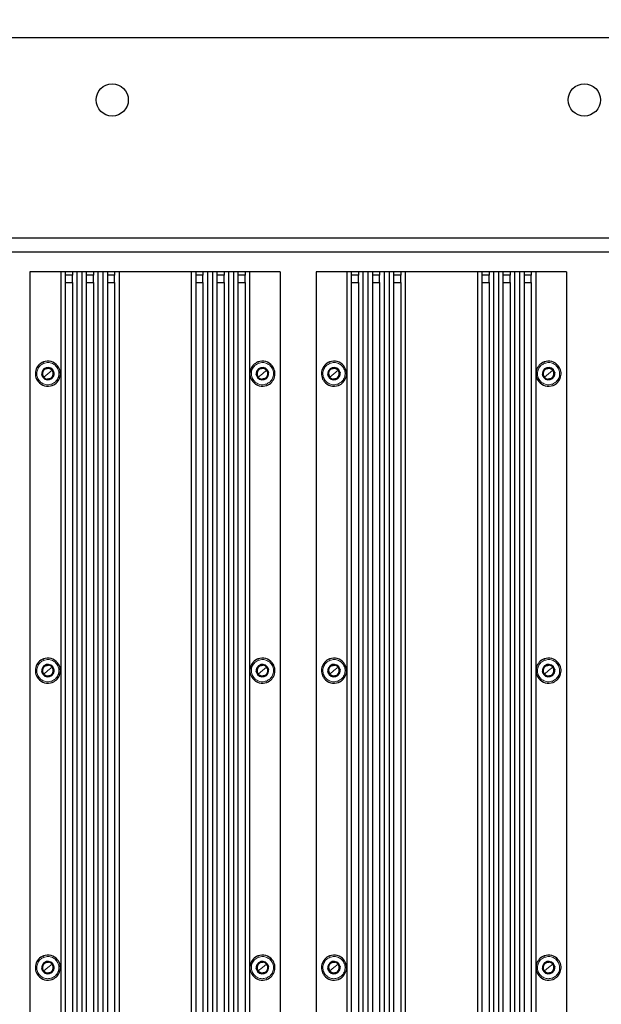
# Paper-space layout 'Blatt3' of a CAD drawing. Header units: millimetres. Extents: x 5 to 418, y 2 to 292.
# Tile 95 of 100: x 318 to 345, y 206 to 252. Entities that reach past the tile are written whole.
import ezdxf

# ---------------------------------------------------------------- set-up
doc = ezdxf.new("R2010")
doc.units = ezdxf.units.MM
doc.layers.add('SLD-0', color=7, linetype='Continuous')
doc.styles.add('SLDTEXTSTYLE0', font='TXT', dxfattribs={"width": 0.605})
doc.dimstyles.new('SLDDIMSTYLE0', dxfattribs={"dimtxt": 3.5, "dimasz": 3.302, "dimexe": 0, "dimexo": 0.0625, "dimgap": 0.875, "dimtad": 1, "dimdec": 0, "dimlfac": 6, "dimrnd": 1e-09, "dimzin": 12, "dimdsep": 46, "dimtxsty": 'SLDTEXTSTYLE0', "dimsah": 1, "dimcen": 0.09, "dimadec": 0, "dimazin": 3, "dimtfac": 1, "dimtofl": 0, "dimtmove": 0, "dimatfit": 3, "dimfxl": 1, "dimfrac": 2, "dimtolj": 1, "dimtzin": 12, "dimarcsym": 0})

# ---------------------------------------------------------------- blocks, each defined once
blk = doc.blocks.new('_D_23')
at = {"layer": 'SLD-0', "color": 7}
for p, q in [((303.059, 221.188), (303.059, 262.341)), ((384.826, 221.188), (384.826, 262.341)), ((384.826, 261.341), (303.059, 261.341))]:
    blk.add_line(p, q, dxfattribs=at)
for points in [[(303.059, 261.341), (306.361, 260.833), (306.361, 261.849)], [(384.826, 261.341), (381.524, 261.849), (381.524, 260.833)]]:
    blk.add_solid(points, dxfattribs=at)
at = {"layer": 'SLD-0', "color": 7, "insert": (339.932, 265.853), "char_height": 3.5, "attachment_point": 1, "style": 'SLDTEXTSTYLE0'}
blk.add_mtext('491', dxfattribs=at)

psp = doc.layouts.new('Blatt3')

# ---------------------------------------------------------------- linework, layer by layer
at = {"color": 7, "linetype": 'Continuous', "lineweight": 25}
for p, q in [((297.4423, 251.3413), (390.4423, 251.3413)), ((306.0256, 242.0079), (381.859, 242.0079)), ((383.7756, 241.3413), (304.109, 241.3413)), ((318.109, 240.4246), (318.109, 153.6746)), ((319.5416, 240.4246), (318.109, 240.4246)), ((319.5416, 240.4246), (319.5416, 153.6465)), ((319.7503, 240.4246), (319.5416, 240.4246)), ((319.7503, 240.4246), (319.7503, 240.2579)), ((320.0836, 240.4246), (319.7503, 240.4246)), ((320.0836, 240.4246), (320.0836, 240.2579)), ((320.2923, 240.4246), (320.0836, 240.4246)), ((320.2923, 240.4246), (320.2923, 153.6746)), ((320.5249, 240.4246), (320.2923, 240.4246)), ((320.5249, 240.4246), (320.5249, 153.6746)), ((320.7336, 240.4246), (320.5249, 240.4246)), ((320.7336, 240.4246), (320.7336, 240.2579)), ((321.0669, 240.4246), (320.7336, 240.4246)), ((321.0669, 240.4246), (321.0669, 240.2579)), ((321.2756, 240.4246), (321.0669, 240.4246)), ((321.2756, 240.4246), (321.2756, 153.6746)), ((321.5082, 240.4246), (321.2756, 240.4246)), ((321.5082, 240.4246), (321.5082, 153.6746)), ((321.7169, 240.4246), (321.5082, 240.4246)), ((321.7169, 240.4246), (321.7169, 240.2579)), ((322.0503, 240.4246), (321.7169, 240.4246)), ((322.0503, 240.4246), (322.0503, 240.2579)), ((322.259, 240.4246), (322.0503, 240.4246)), ((322.259, 240.4246), (322.259, 153.6746)), ((325.6256, 240.4246), (322.259, 240.4246)), ((325.6256, 240.4246), (325.6256, 153.6746)), ((325.8343, 240.4246), (325.6256, 240.4246)), ((325.8343, 240.4246), (325.8343, 240.2579)), ((326.1676, 240.4246), (325.8343, 240.4246)), ((326.1676, 240.4246), (326.1676, 240.2579)), ((326.3763, 240.4246), (326.1676, 240.4246)), ((326.3763, 240.4246), (326.3763, 153.6746)), ((326.609, 240.4246), (326.3763, 240.4246)), ((326.609, 240.4246), (326.609, 153.6746)), ((326.8176, 240.4246), (326.609, 240.4246)), ((326.8176, 240.4246), (326.8176, 240.2579)), ((327.151, 240.4246), (326.8176, 240.4246)), ((327.151, 240.4246), (327.151, 240.2579)), ((327.3597, 240.4246), (327.151, 240.4246)), ((327.3597, 240.4246), (327.3597, 153.6746)), ((327.5923, 240.4246), (327.3597, 240.4246)), ((327.5923, 240.4246), (327.5923, 153.6746)), ((327.801, 240.4246), (327.5923, 240.4246)), ((327.801, 240.4246), (327.801, 240.2579)), ((328.1343, 240.4246), (327.801, 240.4246)), ((328.1343, 240.4246), (328.1343, 240.2579)), ((328.343, 240.4246), (328.1343, 240.4246)), ((328.343, 240.4246), (328.343, 153.6465)), ((329.7756, 240.4246), (328.343, 240.4246)), ((329.7756, 240.4246), (329.7756, 153.6746)), ((331.4423, 240.4246), (331.4423, 153.6746)), ((332.8749, 240.4246), (331.4423, 240.4246)), ((332.8749, 240.4246), (332.8749, 153.6465)), ((333.0836, 240.4246), (332.8749, 240.4246)), ((333.0836, 240.4246), (333.0836, 240.2579)), ((333.4169, 240.4246), (333.0836, 240.4246)), ((333.4169, 240.4246), (333.4169, 240.2579)), ((333.6256, 240.4246), (333.4169, 240.4246)), ((333.6256, 240.4246), (333.6256, 153.6746)), ((333.8582, 240.4246), (333.6256, 240.4246)), ((333.8582, 240.4246), (333.8582, 153.6746)), ((334.0669, 240.4246), (333.8582, 240.4246)), ((334.0669, 240.4246), (334.0669, 240.2579)), ((334.4003, 240.4246), (334.0669, 240.4246)), ((334.4003, 240.4246), (334.4003, 240.2579)), ((334.609, 240.4246), (334.4003, 240.4246)), ((334.609, 240.4246), (334.609, 153.6746)), ((334.8416, 240.4246), (334.609, 240.4246)), ((334.8416, 240.4246), (334.8416, 153.6746)), ((335.0503, 240.4246), (334.8416, 240.4246)), ((335.0503, 240.4246), (335.0503, 240.2579)), ((335.3836, 240.4246), (335.0503, 240.4246)), ((335.3836, 240.4246), (335.3836, 240.2579)), ((335.5923, 240.4246), (335.3836, 240.4246)), ((335.5923, 240.4246), (335.5923, 153.6746)), ((338.959, 240.4246), (335.5923, 240.4246)), ((338.959, 240.4246), (338.959, 153.6746)), ((339.1676, 240.4246), (338.959, 240.4246)), ((339.1676, 240.4246), (339.1676, 240.2579)), ((339.501, 240.4246), (339.1676, 240.4246)), ((339.501, 240.4246), (339.501, 240.2579)), ((339.7097, 240.4246), (339.501, 240.4246)), ((339.7097, 240.4246), (339.7097, 153.6746)), ((339.9423, 240.4246), (339.7097, 240.4246)), ((339.9423, 240.4246), (339.9423, 153.6746)), ((340.151, 240.4246), (339.9423, 240.4246)), ((340.151, 240.4246), (340.151, 240.2579)), ((340.4843, 240.4246), (340.151, 240.4246)), ((340.4843, 240.4246), (340.4843, 240.2579)), ((340.693, 240.4246), (340.4843, 240.4246)), ((340.693, 240.4246), (340.693, 153.6746)), ((340.9256, 240.4246), (340.693, 240.4246)), ((340.9256, 240.4246), (340.9256, 153.6746)), ((341.1343, 240.4246), (340.9256, 240.4246)), ((341.1343, 240.4246), (341.1343, 240.2579)), ((341.4676, 240.4246), (341.1343, 240.4246)), ((341.4676, 240.4246), (341.4676, 240.2579)), ((341.6763, 240.4246), (341.4676, 240.4246)), ((341.6763, 240.4246), (341.6763, 153.6465)), ((343.109, 240.4246), (341.6763, 240.4246)), ((343.109, 240.4246), (343.109, 153.6746)), ((319.7503, 240.2579), (319.7503, 239.9246)), ((320.0836, 240.2579), (319.7503, 240.2579)), ((319.7503, 239.9246), (319.7503, 153.6746)), ((319.7503, 239.9246), (320.0836, 239.9246)), ((320.0836, 239.9246), (320.0836, 240.2579)), ((320.0836, 239.9246), (320.0836, 153.6746)), ((320.7336, 240.2579), (320.7336, 239.9246)), ((321.0669, 240.2579), (320.7336, 240.2579)), ((320.7336, 239.9246), (320.7336, 153.6746)), ((320.7336, 239.9246), (321.0669, 239.9246)), ((321.0669, 239.9246), (321.0669, 240.2579)), ((321.0669, 239.9246), (321.0669, 153.6746)), ((321.7169, 240.2579), (321.7169, 239.9246)), ((322.0503, 240.2579), (321.7169, 240.2579)), ((321.7169, 239.9246), (321.7169, 153.6746)), ((321.7169, 239.9246), (322.0503, 239.9246)), ((322.0503, 239.9246), (322.0503, 240.2579)), ((322.0503, 239.9246), (322.0503, 153.6746)), ((325.8343, 240.2579), (325.8343, 239.9246)), ((326.1676, 240.2579), (325.8343, 240.2579)), ((325.8343, 239.9246), (325.8343, 153.6746)), ((325.8343, 239.9246), (326.1676, 239.9246)), ((326.1676, 239.9246), (326.1676, 240.2579)), ((326.1676, 239.9246), (326.1676, 153.6746)), ((326.8176, 240.2579), (326.8176, 239.9246)), ((327.151, 240.2579), (326.8176, 240.2579)), ((326.8176, 239.9246), (326.8176, 153.6746)), ((326.8176, 239.9246), (327.151, 239.9246)), ((327.151, 239.9246), (327.151, 240.2579)), ((327.151, 239.9246), (327.151, 153.6746)), ((327.801, 240.2579), (327.801, 239.9246)), ((328.1343, 240.2579), (327.801, 240.2579)), ((327.801, 239.9246), (327.801, 153.6746)), ((327.801, 239.9246), (328.1343, 239.9246)), ((328.1343, 239.9246), (328.1343, 240.2579)), ((328.1343, 239.9246), (328.1343, 153.6746)), ((333.0836, 240.2579), (333.0836, 239.9246)), ((333.4169, 240.2579), (333.0836, 240.2579)), ((333.0836, 239.9246), (333.0836, 153.6746)), ((333.0836, 239.9246), (333.4169, 239.9246)), ((333.4169, 239.9246), (333.4169, 240.2579)), ((333.4169, 239.9246), (333.4169, 153.6746)), ((334.0669, 240.2579), (334.0669, 239.9246)), ((334.4003, 240.2579), (334.0669, 240.2579)), ((334.0669, 239.9246), (334.0669, 153.6746)), ((334.0669, 239.9246), (334.4003, 239.9246)), ((334.4003, 239.9246), (334.4003, 240.2579)), ((334.4003, 239.9246), (334.4003, 153.6746)), ((335.0503, 240.2579), (335.0503, 239.9246)), ((335.3836, 240.2579), (335.0503, 240.2579)), ((335.0503, 239.9246), (335.0503, 153.6746)), ((335.0503, 239.9246), (335.3836, 239.9246)), ((335.3836, 239.9246), (335.3836, 240.2579)), ((335.3836, 239.9246), (335.3836, 153.6746)), ((339.1676, 240.2579), (339.1676, 239.9246)), ((339.501, 240.2579), (339.1676, 240.2579)), ((339.1676, 239.9246), (339.1676, 153.6746)), ((339.1676, 239.9246), (339.501, 239.9246)), ((339.501, 239.9246), (339.501, 240.2579)), ((339.501, 239.9246), (339.501, 153.6746)), ((340.151, 240.2579), (340.151, 239.9246)), ((340.4843, 240.2579), (340.151, 240.2579)), ((340.151, 239.9246), (340.151, 153.6746)), ((340.151, 239.9246), (340.4843, 239.9246)), ((340.4843, 239.9246), (340.4843, 240.2579)), ((340.4843, 239.9246), (340.4843, 153.6746)), ((341.1343, 240.2579), (341.1343, 239.9246)), ((341.4676, 240.2579), (341.1343, 240.2579)), ((341.1343, 239.9246), (341.1343, 153.6746)), ((341.1343, 239.9246), (341.4676, 239.9246)), ((341.4676, 239.9246), (341.4676, 240.2579)), ((341.4676, 239.9246), (341.4676, 153.6746)), ((319.0465, 235.9438), (319.137, 235.8314)), ((319.137, 235.8314), (319.2275, 235.719)), ((329.0465, 235.9438), (329.137, 235.8314)), ((329.137, 235.8314), (329.2275, 235.719)), ((332.3798, 235.9438), (332.4703, 235.8314)), ((332.4703, 235.8314), (332.5609, 235.719)), ((342.3798, 235.9438), (342.4703, 235.8314)), ((342.4703, 235.8314), (342.5609, 235.719)), ((318.7476, 235.5178), (318.657, 235.6302)), ((318.8381, 235.4054), (318.7476, 235.5178)), ((328.7476, 235.5178), (328.657, 235.6302)), ((328.8381, 235.4054), (328.7476, 235.5178)), ((332.0809, 235.5178), (331.9904, 235.6302)), ((332.1714, 235.4054), (332.0809, 235.5178)), ((342.0809, 235.5178), (341.9904, 235.6302)), ((342.1714, 235.4054), (342.0809, 235.5178)), ((319.0465, 222.1105), (319.137, 221.9981)), ((319.137, 221.9981), (319.2275, 221.8857)), ((329.0465, 222.1105), (329.137, 221.9981)), ((329.137, 221.9981), (329.2275, 221.8857)), ((332.3798, 222.1105), (332.4703, 221.9981)), ((332.4703, 221.9981), (332.5609, 221.8857)), ((342.3798, 222.1105), (342.4703, 221.9981)), ((342.4703, 221.9981), (342.5609, 221.8857)), ((318.7476, 221.6845), (318.657, 221.7969)), ((318.8381, 221.5721), (318.7476, 221.6845)), ((328.7476, 221.6845), (328.657, 221.7969)), ((328.8381, 221.5721), (328.7476, 221.6845)), ((332.0809, 221.6845), (331.9904, 221.7969)), ((332.1714, 221.5721), (332.0809, 221.6845)), ((342.0809, 221.6845), (341.9904, 221.7969)), ((342.1714, 221.5721), (342.0809, 221.6845)), ((319.0465, 208.2772), (319.137, 208.1647)), ((329.0465, 208.2772), (329.137, 208.1647)), ((332.3798, 208.2772), (332.4703, 208.1647)), ((342.3798, 208.2772), (342.4703, 208.1647)), ((318.7476, 207.8511), (318.657, 207.9635)), ((318.8381, 207.7387), (318.7476, 207.8511)), ((319.137, 208.1647), (319.2275, 208.0523)), ((328.7476, 207.8511), (328.657, 207.9635)), ((328.8381, 207.7387), (328.7476, 207.8511)), ((329.137, 208.1647), (329.2275, 208.0523)), ((332.0809, 207.8511), (331.9904, 207.9635)), ((332.1714, 207.7387), (332.0809, 207.8511)), ((332.4703, 208.1647), (332.5609, 208.0523)), ((342.0809, 207.8511), (341.9904, 207.9635)), ((342.1714, 207.7387), (342.0809, 207.8511)), ((342.4703, 208.1647), (342.5609, 208.0523))]:
    psp.add_line(p, q, dxfattribs=at)
at = {"color": 7, "linetype": 'Continuous', "lineweight": 18}
for p, q in [((318.7347, 236.2198), (318.7584, 236.1575)), ((328.7347, 236.2198), (328.7584, 236.1575)), ((332.068, 236.2198), (332.0918, 236.1575)), ((342.068, 236.2198), (342.0918, 236.1575)), ((318.9423, 235.6746), (319.137, 235.8314)), ((319.137, 235.8314), (319.1681, 235.8565)), ((328.9423, 235.6746), (329.137, 235.8314)), ((329.137, 235.8314), (329.1681, 235.8565)), ((332.2756, 235.6746), (332.4703, 235.8314)), ((332.4703, 235.8314), (332.5015, 235.8565)), ((342.2756, 235.6746), (342.4703, 235.8314)), ((342.4703, 235.8314), (342.5015, 235.8565)), ((318.7476, 235.5178), (318.7164, 235.4927)), ((318.9423, 235.6746), (318.7476, 235.5178)), ((328.7476, 235.5178), (328.7164, 235.4927)), ((328.9423, 235.6746), (328.7476, 235.5178)), ((332.0809, 235.5178), (332.0498, 235.4927)), ((332.2756, 235.6746), (332.0809, 235.5178)), ((342.0809, 235.5178), (342.0498, 235.4927)), ((342.2756, 235.6746), (342.0809, 235.5178)), ((319.1499, 235.1295), (319.1261, 235.1918)), ((329.1499, 235.1295), (329.1261, 235.1918)), ((332.4832, 235.1295), (332.4595, 235.1918)), ((342.4832, 235.1295), (342.4595, 235.1918)), ((318.7347, 222.3864), (318.7584, 222.3241)), ((318.9423, 221.8413), (319.137, 221.9981)), ((319.137, 221.9981), (319.1681, 222.0232)), ((328.7347, 222.3864), (328.7584, 222.3241)), ((328.9423, 221.8413), (329.137, 221.9981)), ((329.137, 221.9981), (329.1681, 222.0232)), ((332.068, 222.3864), (332.0918, 222.3241)), ((332.2756, 221.8413), (332.4703, 221.9981)), ((332.4703, 221.9981), (332.5015, 222.0232)), ((342.068, 222.3864), (342.0918, 222.3241)), ((342.2756, 221.8413), (342.4703, 221.9981)), ((342.4703, 221.9981), (342.5015, 222.0232)), ((318.7476, 221.6845), (318.7164, 221.6594)), ((318.9423, 221.8413), (318.7476, 221.6845)), ((328.7476, 221.6845), (328.7164, 221.6594)), ((328.9423, 221.8413), (328.7476, 221.6845)), ((332.0809, 221.6845), (332.0498, 221.6594)), ((332.2756, 221.8413), (332.0809, 221.6845)), ((342.0809, 221.6845), (342.0498, 221.6594)), ((342.2756, 221.8413), (342.0809, 221.6845)), ((319.1499, 221.2961), (319.1261, 221.3584)), ((329.1499, 221.2961), (329.1261, 221.3584)), ((332.4832, 221.2961), (332.4595, 221.3584)), ((342.4832, 221.2961), (342.4595, 221.3584)), ((318.7347, 208.5531), (318.7584, 208.4908)), ((328.7347, 208.5531), (328.7584, 208.4908)), ((332.068, 208.5531), (332.0918, 208.4908)), ((342.068, 208.5531), (342.0918, 208.4908)), ((318.7476, 207.8511), (318.7164, 207.826)), ((318.9423, 208.0079), (318.7476, 207.8511)), ((318.9423, 208.0079), (319.137, 208.1647)), ((319.137, 208.1647), (319.1681, 208.1898)), ((328.7476, 207.8511), (328.7164, 207.826)), ((328.9423, 208.0079), (328.7476, 207.8511)), ((328.9423, 208.0079), (329.137, 208.1647)), ((329.137, 208.1647), (329.1681, 208.1898)), ((332.0809, 207.8511), (332.0498, 207.826)), ((332.2756, 208.0079), (332.0809, 207.8511)), ((332.2756, 208.0079), (332.4703, 208.1647)), ((332.4703, 208.1647), (332.5015, 208.1898)), ((342.0809, 207.8511), (342.0498, 207.826)), ((342.2756, 208.0079), (342.0809, 207.8511)), ((342.2756, 208.0079), (342.4703, 208.1647)), ((342.4703, 208.1647), (342.5015, 208.1898)), ((319.1499, 207.4628), (319.1261, 207.5251)), ((329.1499, 207.4628), (329.1261, 207.5251)), ((332.4832, 207.4628), (332.4595, 207.5251)), ((342.4832, 207.4628), (342.4595, 207.5251))]:
    psp.add_line(p, q, dxfattribs=at)
at = {"color": 7, "linetype": 'Continuous', "lineweight": 25}
for centre in [(321.9423, 248.4246), (343.9423, 248.4246)]:
    psp.add_circle(centre, 0.75, dxfattribs=at)
for centre, radius, start, end in [((318.9423, 235.6746), 0.5833, 110.84512, 218.84512), ((318.9423, 235.6746), 0.5833, 38.84512, 110.84512), ((328.9423, 235.6746), 0.5833, 110.84512, 218.84512), ((328.9423, 235.6746), 0.5833, 38.84512, 110.84512), ((332.2756, 235.6746), 0.5833, 110.84512, 218.84512), ((332.2756, 235.6746), 0.5833, 38.84512, 110.84512), ((342.2756, 235.6746), 0.5833, 110.84512, 218.84512), ((342.2756, 235.6746), 0.5833, 38.84512, 110.84512), ((318.9423, 235.6746), 0.29, 38.84512, 218.84512), ((318.9423, 235.6746), 0.25, 158.84512, 218.84512), ((318.9423, 235.6746), 0.25, 98.84512, 158.84512), ((318.9423, 235.6746), 0.29, 218.84512, 38.84512), ((318.9423, 235.6746), 0.25, 38.84512, 98.84512), ((318.9423, 235.6746), 0.25, 338.84512, 38.84512), ((318.9423, 235.6746), 0.5833, 290.84512, 38.84512), ((328.9423, 235.6746), 0.29, 38.84512, 218.84512), ((328.9423, 235.6746), 0.25, 158.84512, 218.84512), ((328.9423, 235.6746), 0.25, 98.84512, 158.84512), ((328.9423, 235.6746), 0.29, 218.84512, 38.84512), ((328.9423, 235.6746), 0.25, 38.84512, 98.84512), ((328.9423, 235.6746), 0.25, 338.84512, 38.84512), ((328.9423, 235.6746), 0.5833, 290.84512, 38.84512), ((332.2756, 235.6746), 0.29, 38.84512, 218.84512), ((332.2756, 235.6746), 0.25, 158.84512, 218.84512), ((332.2756, 235.6746), 0.25, 98.84512, 158.84512), ((332.2756, 235.6746), 0.29, 218.84512, 38.84512), ((332.2756, 235.6746), 0.25, 38.84512, 98.84512), ((332.2756, 235.6746), 0.25, 338.84512, 38.84512), ((332.2756, 235.6746), 0.5833, 290.84512, 38.84512), ((342.2756, 235.6746), 0.29, 38.84512, 218.84512), ((342.2756, 235.6746), 0.25, 158.84512, 218.84512), ((342.2756, 235.6746), 0.25, 98.84512, 158.84512), ((342.2756, 235.6746), 0.29, 218.84512, 38.84512), ((342.2756, 235.6746), 0.25, 38.84512, 98.84512), ((342.2756, 235.6746), 0.25, 338.84512, 38.84512), ((342.2756, 235.6746), 0.5833, 290.84512, 38.84512), ((318.9423, 235.6746), 0.5833, 218.84512, 290.84512), ((318.9423, 235.6746), 0.25, 218.84512, 278.84512), ((318.9423, 235.6746), 0.25, 278.84512, 338.84512), ((328.9423, 235.6746), 0.5833, 218.84512, 290.84512), ((328.9423, 235.6746), 0.25, 218.84512, 278.84512), ((328.9423, 235.6746), 0.25, 278.84512, 338.84512), ((332.2756, 235.6746), 0.5833, 218.84512, 290.84512), ((332.2756, 235.6746), 0.25, 218.84512, 278.84512), ((332.2756, 235.6746), 0.25, 278.84512, 338.84512), ((342.2756, 235.6746), 0.5833, 218.84512, 290.84512), ((342.2756, 235.6746), 0.25, 218.84512, 278.84512), ((342.2756, 235.6746), 0.25, 278.84512, 338.84512), ((318.9423, 221.8413), 0.5833, 110.84512, 218.84512), ((318.9423, 221.8413), 0.29, 38.84512, 218.84512), ((318.9423, 221.8413), 0.25, 98.84512, 158.84512), ((318.9423, 221.8413), 0.29, 218.84512, 38.84512), ((318.9423, 221.8413), 0.5833, 38.84512, 110.84512), ((318.9423, 221.8413), 0.25, 38.84512, 98.84512), ((318.9423, 221.8413), 0.25, 338.84512, 38.84512), ((318.9423, 221.8413), 0.5833, 290.84512, 38.84512), ((328.9423, 221.8413), 0.5833, 110.84512, 218.84512), ((328.9423, 221.8413), 0.29, 38.84512, 218.84512), ((328.9423, 221.8413), 0.25, 98.84512, 158.84512), ((328.9423, 221.8413), 0.29, 218.84512, 38.84512), ((328.9423, 221.8413), 0.5833, 38.84512, 110.84512), ((328.9423, 221.8413), 0.25, 38.84512, 98.84512), ((328.9423, 221.8413), 0.25, 338.84512, 38.84512), ((328.9423, 221.8413), 0.5833, 290.84512, 38.84512), ((332.2756, 221.8413), 0.5833, 110.84512, 218.84512), ((332.2756, 221.8413), 0.29, 38.84512, 218.84512), ((332.2756, 221.8413), 0.25, 98.84512, 158.84512), ((332.2756, 221.8413), 0.29, 218.84512, 38.84512), ((332.2756, 221.8413), 0.5833, 38.84512, 110.84512), ((332.2756, 221.8413), 0.25, 38.84512, 98.84512), ((332.2756, 221.8413), 0.25, 338.84512, 38.84512), ((332.2756, 221.8413), 0.5833, 290.84512, 38.84512), ((342.2756, 221.8413), 0.5833, 110.84512, 218.84512), ((342.2756, 221.8413), 0.29, 38.84512, 218.84512), ((342.2756, 221.8413), 0.25, 98.84512, 158.84512), ((342.2756, 221.8413), 0.29, 218.84512, 38.84512), ((342.2756, 221.8413), 0.5833, 38.84512, 110.84512), ((342.2756, 221.8413), 0.25, 38.84512, 98.84512), ((342.2756, 221.8413), 0.25, 338.84512, 38.84512), ((342.2756, 221.8413), 0.5833, 290.84512, 38.84512), ((318.9423, 221.8413), 0.25, 158.84512, 218.84512), ((318.9423, 221.8413), 0.25, 218.84512, 278.84512), ((318.9423, 221.8413), 0.25, 278.84512, 338.84512), ((328.9423, 221.8413), 0.25, 158.84512, 218.84512), ((328.9423, 221.8413), 0.25, 218.84512, 278.84512), ((328.9423, 221.8413), 0.25, 278.84512, 338.84512), ((332.2756, 221.8413), 0.25, 158.84512, 218.84512), ((332.2756, 221.8413), 0.25, 218.84512, 278.84512), ((332.2756, 221.8413), 0.25, 278.84512, 338.84512), ((342.2756, 221.8413), 0.25, 158.84512, 218.84512), ((342.2756, 221.8413), 0.25, 218.84512, 278.84512), ((342.2756, 221.8413), 0.25, 278.84512, 338.84512), ((318.9423, 221.8413), 0.5833, 218.84512, 290.84512), ((328.9423, 221.8413), 0.5833, 218.84512, 290.84512), ((332.2756, 221.8413), 0.5833, 218.84512, 290.84512), ((342.2756, 221.8413), 0.5833, 218.84512, 290.84512), ((318.9423, 208.0079), 0.5833, 110.84512, 218.84512), ((318.9423, 208.0079), 0.29, 38.84512, 218.84512), ((318.9423, 208.0079), 0.25, 98.84512, 158.84512), ((318.9423, 208.0079), 0.5833, 38.84512, 110.84512), ((318.9423, 208.0079), 0.25, 38.84512, 98.84512), ((318.9423, 208.0079), 0.5833, 290.84512, 38.84512), ((328.9423, 208.0079), 0.5833, 110.84512, 218.84512), ((328.9423, 208.0079), 0.29, 38.84512, 218.84512), ((328.9423, 208.0079), 0.25, 98.84512, 158.84512), ((328.9423, 208.0079), 0.5833, 38.84512, 110.84512), ((328.9423, 208.0079), 0.25, 38.84512, 98.84512), ((328.9423, 208.0079), 0.5833, 290.84512, 38.84512), ((332.2756, 208.0079), 0.5833, 110.84512, 218.84512), ((332.2756, 208.0079), 0.29, 38.84512, 218.84512), ((332.2756, 208.0079), 0.25, 98.84512, 158.84512), ((332.2756, 208.0079), 0.5833, 38.84512, 110.84512), ((332.2756, 208.0079), 0.25, 38.84512, 98.84512), ((332.2756, 208.0079), 0.5833, 290.84512, 38.84512), ((342.2756, 208.0079), 0.5833, 110.84512, 218.84512), ((342.2756, 208.0079), 0.29, 38.84512, 218.84512), ((342.2756, 208.0079), 0.25, 98.84512, 158.84512), ((342.2756, 208.0079), 0.5833, 38.84512, 110.84512), ((342.2756, 208.0079), 0.25, 38.84512, 98.84512), ((342.2756, 208.0079), 0.5833, 290.84512, 38.84512), ((318.9423, 208.0079), 0.25, 158.84512, 218.84512), ((318.9423, 208.0079), 0.29, 218.84512, 38.84512), ((318.9423, 208.0079), 0.25, 218.84512, 278.84512), ((318.9423, 208.0079), 0.25, 278.84512, 338.84512), ((318.9423, 208.0079), 0.25, 338.84512, 38.84512), ((328.9423, 208.0079), 0.25, 158.84512, 218.84512), ((328.9423, 208.0079), 0.29, 218.84512, 38.84512), ((328.9423, 208.0079), 0.25, 218.84512, 278.84512), ((328.9423, 208.0079), 0.25, 278.84512, 338.84512), ((328.9423, 208.0079), 0.25, 338.84512, 38.84512), ((332.2756, 208.0079), 0.25, 158.84512, 218.84512), ((332.2756, 208.0079), 0.29, 218.84512, 38.84512), ((332.2756, 208.0079), 0.25, 218.84512, 278.84512), ((332.2756, 208.0079), 0.25, 278.84512, 338.84512), ((332.2756, 208.0079), 0.25, 338.84512, 38.84512), ((342.2756, 208.0079), 0.25, 158.84512, 218.84512), ((342.2756, 208.0079), 0.29, 218.84512, 38.84512), ((342.2756, 208.0079), 0.25, 218.84512, 278.84512), ((342.2756, 208.0079), 0.25, 278.84512, 338.84512), ((342.2756, 208.0079), 0.25, 338.84512, 38.84512), ((318.9423, 208.0079), 0.5833, 218.84512, 290.84512), ((328.9423, 208.0079), 0.5833, 218.84512, 290.84512), ((332.2756, 208.0079), 0.5833, 218.84512, 290.84512), ((342.2756, 208.0079), 0.5833, 218.84512, 290.84512)]:
    psp.add_arc(centre, radius, start, end, dxfattribs=at)
at = {"color": 7, "linetype": 'Continuous', "lineweight": 18}
for points in [[(319.1261, 235.1918), (319.0602, 235.175), (318.9283, 235.1413), (318.725, 235.1918), (318.5569, 235.3105), (318.4469, 235.486), (318.4123, 235.6901), (318.4589, 235.8906), (318.5771, 236.0635), (318.698, 236.1261), (318.7584, 236.1575)], [(318.7584, 236.1575), (318.8244, 236.1743), (318.9563, 236.2079), (319.1596, 236.1574), (319.3277, 236.0387), (319.4377, 235.8632), (319.4723, 235.6591), (319.4256, 235.4586), (319.3074, 235.2857), (319.1866, 235.2231), (319.1261, 235.1918)], [(329.1261, 235.1918), (329.0602, 235.175), (328.9283, 235.1413), (328.725, 235.1918), (328.5569, 235.3105), (328.4469, 235.486), (328.4123, 235.6901), (328.4589, 235.8906), (328.5771, 236.0635), (328.698, 236.1261), (328.7584, 236.1575)], [(328.7584, 236.1575), (328.8244, 236.1743), (328.9563, 236.2079), (329.1596, 236.1574), (329.3277, 236.0387), (329.4377, 235.8632), (329.4723, 235.6591), (329.4256, 235.4586), (329.3074, 235.2857), (329.1866, 235.2231), (329.1261, 235.1918)], [(332.4595, 235.1918), (332.3935, 235.175), (332.2616, 235.1413), (332.0583, 235.1918), (331.8902, 235.3105), (331.7802, 235.486), (331.7456, 235.6901), (331.7923, 235.8906), (331.9105, 236.0635), (332.0313, 236.1261), (332.0918, 236.1575)], [(332.0918, 236.1575), (332.1577, 236.1743), (332.2896, 236.2079), (332.4929, 236.1574), (332.6611, 236.0387), (332.771, 235.8632), (332.8056, 235.6591), (332.759, 235.4586), (332.6408, 235.2857), (332.5199, 235.2231), (332.4595, 235.1918)], [(342.4595, 235.1918), (342.3935, 235.175), (342.2616, 235.1413), (342.0583, 235.1918), (341.8902, 235.3105), (341.7802, 235.486), (341.7456, 235.6901), (341.7923, 235.8906), (341.9105, 236.0635), (342.0313, 236.1261), (342.0918, 236.1575)], [(342.0918, 236.1575), (342.1577, 236.1743), (342.2896, 236.2079), (342.4929, 236.1574), (342.6611, 236.0387), (342.771, 235.8632), (342.8056, 235.6591), (342.759, 235.4586), (342.6408, 235.2857), (342.5199, 235.2231), (342.4595, 235.1918)], [(319.1261, 221.3584), (319.0602, 221.3416), (318.9283, 221.308), (318.725, 221.3585), (318.5569, 221.4772), (318.4469, 221.6526), (318.4123, 221.8568), (318.4589, 222.0573), (318.5771, 222.2302), (318.698, 222.2928), (318.7584, 222.3241)], [(318.7584, 222.3241), (318.8244, 222.3409), (318.9563, 222.3745), (319.1596, 222.3241), (319.3277, 222.2054), (319.4377, 222.0299), (319.4723, 221.8257), (319.4256, 221.6252), (319.3074, 221.4524), (319.1866, 221.3897), (319.1261, 221.3584)], [(329.1261, 221.3584), (329.0602, 221.3416), (328.9283, 221.308), (328.725, 221.3585), (328.5569, 221.4772), (328.4469, 221.6526), (328.4123, 221.8568), (328.4589, 222.0573), (328.5771, 222.2302), (328.698, 222.2928), (328.7584, 222.3241)], [(328.7584, 222.3241), (328.8244, 222.3409), (328.9563, 222.3745), (329.1596, 222.3241), (329.3277, 222.2054), (329.4377, 222.0299), (329.4723, 221.8257), (329.4256, 221.6252), (329.3074, 221.4524), (329.1866, 221.3897), (329.1261, 221.3584)], [(332.4595, 221.3584), (332.3935, 221.3416), (332.2616, 221.308), (332.0583, 221.3585), (331.8902, 221.4772), (331.7802, 221.6526), (331.7456, 221.8568), (331.7923, 222.0573), (331.9105, 222.2302), (332.0313, 222.2928), (332.0918, 222.3241)], [(332.0918, 222.3241), (332.1577, 222.3409), (332.2896, 222.3745), (332.4929, 222.3241), (332.6611, 222.2054), (332.771, 222.0299), (332.8056, 221.8257), (332.759, 221.6252), (332.6408, 221.4524), (332.5199, 221.3897), (332.4595, 221.3584)], [(342.4595, 221.3584), (342.3935, 221.3416), (342.2616, 221.308), (342.0583, 221.3585), (341.8902, 221.4772), (341.7802, 221.6526), (341.7456, 221.8568), (341.7923, 222.0573), (341.9105, 222.2302), (342.0313, 222.2928), (342.0918, 222.3241)], [(342.0918, 222.3241), (342.1577, 222.3409), (342.2896, 222.3745), (342.4929, 222.3241), (342.6611, 222.2054), (342.771, 222.0299), (342.8056, 221.8257), (342.759, 221.6252), (342.6408, 221.4524), (342.5199, 221.3897), (342.4595, 221.3584)], [(319.1261, 207.5251), (319.0602, 207.5083), (318.9283, 207.4747), (318.725, 207.5251), (318.5569, 207.6439), (318.4469, 207.8193), (318.4123, 208.0235), (318.4589, 208.224), (318.5771, 208.3968), (318.698, 208.4595), (318.7584, 208.4908)], [(318.7584, 208.4908), (318.8244, 208.5076), (318.9563, 208.5412), (319.1596, 208.4907), (319.3277, 208.372), (319.4377, 208.1966), (319.4723, 207.9924), (319.4256, 207.7919), (319.3074, 207.6191), (319.1866, 207.5564), (319.1261, 207.5251)], [(329.1261, 207.5251), (329.0602, 207.5083), (328.9283, 207.4747), (328.725, 207.5251), (328.5569, 207.6439), (328.4469, 207.8193), (328.4123, 208.0235), (328.4589, 208.224), (328.5771, 208.3968), (328.698, 208.4595), (328.7584, 208.4908)], [(328.7584, 208.4908), (328.8244, 208.5076), (328.9563, 208.5412), (329.1596, 208.4907), (329.3277, 208.372), (329.4377, 208.1966), (329.4723, 207.9924), (329.4256, 207.7919), (329.3074, 207.6191), (329.1866, 207.5564), (329.1261, 207.5251)], [(332.4595, 207.5251), (332.3935, 207.5083), (332.2616, 207.4747), (332.0583, 207.5251), (331.8902, 207.6439), (331.7802, 207.8193), (331.7456, 208.0235), (331.7923, 208.224), (331.9105, 208.3968), (332.0313, 208.4595), (332.0918, 208.4908)], [(332.0918, 208.4908), (332.1577, 208.5076), (332.2896, 208.5412), (332.4929, 208.4907), (332.6611, 208.372), (332.771, 208.1966), (332.8056, 207.9924), (332.759, 207.7919), (332.6408, 207.6191), (332.5199, 207.5564), (332.4595, 207.5251)], [(342.4595, 207.5251), (342.3935, 207.5083), (342.2616, 207.4747), (342.0583, 207.5251), (341.8902, 207.6439), (341.7802, 207.8193), (341.7456, 208.0235), (341.7923, 208.224), (341.9105, 208.3968), (342.0313, 208.4595), (342.0918, 208.4908)], [(342.0918, 208.4908), (342.1577, 208.5076), (342.2896, 208.5412), (342.4929, 208.4907), (342.6611, 208.372), (342.771, 208.1966), (342.8056, 207.9924), (342.759, 207.7919), (342.6408, 207.6191), (342.5199, 207.5564), (342.4595, 207.5251)]]:
    psp.add_open_spline(points, degree=3, dxfattribs=at)
at = {"color": 7, "linetype": 'Continuous', "lineweight": 25}
for points, knots in [([(318.657, 235.6302), (318.6744, 235.6751), (318.7091, 235.7649), (318.7439, 235.8546), (318.7612, 235.8994)], [0, 0, 0, 0, 0.5003625, 1, 1, 1, 1]), ([(318.7612, 235.8994), (318.8088, 235.9069), (318.9039, 235.9217), (318.999, 235.9364), (319.0465, 235.9438)], [0, 0, 0, 0, 0.5004301, 1, 1, 1, 1]), ([(328.657, 235.6302), (328.6744, 235.6751), (328.7091, 235.7649), (328.7439, 235.8546), (328.7612, 235.8994)], [0, 0, 0, 0, 0.5003625, 1, 1, 1, 1]), ([(328.7612, 235.8994), (328.8088, 235.9069), (328.9039, 235.9217), (328.999, 235.9364), (329.0465, 235.9438)], [0, 0, 0, 0, 0.5004301, 1, 1, 1, 1]), ([(331.9904, 235.6302), (332.0077, 235.6751), (332.0425, 235.7649), (332.0772, 235.8546), (332.0946, 235.8994)], [0, 0, 0, 0, 0.5003625, 1, 1, 1, 1]), ([(332.0946, 235.8994), (332.1421, 235.9069), (332.2372, 235.9217), (332.3323, 235.9364), (332.3798, 235.9438)], [0, 0, 0, 0, 0.5004301, 1, 1, 1, 1]), ([(341.9904, 235.6302), (342.0077, 235.6751), (342.0425, 235.7649), (342.0772, 235.8546), (342.0946, 235.8994)], [0, 0, 0, 0, 0.5003625, 1, 1, 1, 1]), ([(342.0946, 235.8994), (342.1421, 235.9069), (342.2372, 235.9217), (342.3323, 235.9364), (342.3798, 235.9438)], [0, 0, 0, 0, 0.50043007, 1, 1, 1, 1]), ([(319.1233, 235.4498), (319.0758, 235.4424), (318.9807, 235.4276), (318.8856, 235.4128), (318.8381, 235.4054)], [0, 0, 0, 0, 0.50043007, 1, 1, 1, 1]), ([(319.2275, 235.719), (319.2102, 235.6741), (319.1754, 235.5844), (319.1407, 235.4946), (319.1233, 235.4498)], [0, 0, 0, 0, 0.5003625, 1, 1, 1, 1]), ([(329.1233, 235.4498), (329.0758, 235.4424), (328.9807, 235.4276), (328.8856, 235.4128), (328.8381, 235.4054)], [0, 0, 0, 0, 0.50043007, 1, 1, 1, 1]), ([(329.2275, 235.719), (329.2102, 235.6741), (329.1754, 235.5844), (329.1407, 235.4946), (329.1233, 235.4498)], [0, 0, 0, 0, 0.5003625, 1, 1, 1, 1]), ([(332.4567, 235.4498), (332.4091, 235.4424), (332.314, 235.4276), (332.2189, 235.4128), (332.1714, 235.4054)], [0, 0, 0, 0, 0.50043007, 1, 1, 1, 1]), ([(332.5609, 235.719), (332.5435, 235.6741), (332.5088, 235.5844), (332.474, 235.4946), (332.4567, 235.4498)], [0, 0, 0, 0, 0.5003625, 1, 1, 1, 1]), ([(342.4567, 235.4498), (342.4091, 235.4424), (342.314, 235.4276), (342.2189, 235.4128), (342.1714, 235.4054)], [0, 0, 0, 0, 0.5004301, 1, 1, 1, 1]), ([(342.5609, 235.719), (342.5435, 235.6741), (342.5088, 235.5844), (342.474, 235.4946), (342.4567, 235.4498)], [0, 0, 0, 0, 0.5003625, 1, 1, 1, 1]), ([(318.657, 221.7969), (318.6744, 221.8418), (318.7091, 221.9315), (318.7439, 222.0213), (318.7612, 222.0661)], [0, 0, 0, 0, 0.5003625, 1, 1, 1, 1]), ([(318.7612, 222.0661), (318.8088, 222.0735), (318.9039, 222.0883), (318.999, 222.1031), (319.0465, 222.1105)], [0, 0, 0, 0, 0.5004301, 1, 1, 1, 1]), ([(328.657, 221.7969), (328.6744, 221.8418), (328.7091, 221.9315), (328.7439, 222.0213), (328.7612, 222.0661)], [0, 0, 0, 0, 0.5003625, 1, 1, 1, 1]), ([(328.7612, 222.0661), (328.8088, 222.0735), (328.9039, 222.0883), (328.999, 222.1031), (329.0465, 222.1105)], [0, 0, 0, 0, 0.5004301, 1, 1, 1, 1]), ([(331.9904, 221.7969), (332.0077, 221.8418), (332.0425, 221.9315), (332.0772, 222.0213), (332.0946, 222.0661)], [0, 0, 0, 0, 0.5003625, 1, 1, 1, 1]), ([(332.0946, 222.0661), (332.1421, 222.0735), (332.2372, 222.0883), (332.3323, 222.1031), (332.3798, 222.1105)], [0, 0, 0, 0, 0.5004301, 1, 1, 1, 1]), ([(341.9904, 221.7969), (342.0077, 221.8418), (342.0425, 221.9315), (342.0772, 222.0213), (342.0946, 222.0661)], [0, 0, 0, 0, 0.5003625, 1, 1, 1, 1]), ([(342.0946, 222.0661), (342.1421, 222.0735), (342.2372, 222.0883), (342.3323, 222.1031), (342.3798, 222.1105)], [0, 0, 0, 0, 0.50043007, 1, 1, 1, 1]), ([(319.1233, 221.6164), (319.0758, 221.609), (318.9807, 221.5942), (318.8856, 221.5794), (318.8381, 221.5721)], [0, 0, 0, 0, 0.50043007, 1, 1, 1, 1]), ([(319.2275, 221.8857), (319.2102, 221.8408), (319.1754, 221.751), (319.1407, 221.6613), (319.1233, 221.6164)], [0, 0, 0, 0, 0.5003625, 1, 1, 1, 1]), ([(329.1233, 221.6164), (329.0758, 221.609), (328.9807, 221.5942), (328.8856, 221.5794), (328.8381, 221.5721)], [0, 0, 0, 0, 0.50043007, 1, 1, 1, 1]), ([(329.2275, 221.8857), (329.2102, 221.8408), (329.1754, 221.751), (329.1407, 221.6613), (329.1233, 221.6164)], [0, 0, 0, 0, 0.5003625, 1, 1, 1, 1]), ([(332.4567, 221.6164), (332.4091, 221.609), (332.314, 221.5942), (332.2189, 221.5794), (332.1714, 221.5721)], [0, 0, 0, 0, 0.50043007, 1, 1, 1, 1]), ([(332.5609, 221.8857), (332.5435, 221.8408), (332.5088, 221.751), (332.474, 221.6613), (332.4567, 221.6164)], [0, 0, 0, 0, 0.5003625, 1, 1, 1, 1]), ([(342.4567, 221.6164), (342.4091, 221.609), (342.314, 221.5942), (342.2189, 221.5794), (342.1714, 221.5721)], [0, 0, 0, 0, 0.5004301, 1, 1, 1, 1]), ([(342.5609, 221.8857), (342.5435, 221.8408), (342.5088, 221.751), (342.474, 221.6613), (342.4567, 221.6164)], [0, 0, 0, 0, 0.5003625, 1, 1, 1, 1]), ([(318.657, 207.9635), (318.6744, 208.0084), (318.7091, 208.0982), (318.7439, 208.1879), (318.7612, 208.2328)], [0, 0, 0, 0, 0.5003625, 1, 1, 1, 1]), ([(318.7612, 208.2328), (318.8088, 208.2402), (318.9039, 208.255), (318.999, 208.2698), (319.0465, 208.2772)], [0, 0, 0, 0, 0.5004301, 1, 1, 1, 1]), ([(328.657, 207.9635), (328.6744, 208.0084), (328.7091, 208.0982), (328.7439, 208.1879), (328.7612, 208.2328)], [0, 0, 0, 0, 0.5003625, 1, 1, 1, 1]), ([(328.7612, 208.2328), (328.8088, 208.2402), (328.9039, 208.255), (328.999, 208.2698), (329.0465, 208.2772)], [0, 0, 0, 0, 0.5004301, 1, 1, 1, 1]), ([(331.9904, 207.9635), (332.0077, 208.0084), (332.0425, 208.0982), (332.0772, 208.1879), (332.0946, 208.2328)], [0, 0, 0, 0, 0.5003625, 1, 1, 1, 1]), ([(332.0946, 208.2328), (332.1421, 208.2402), (332.2372, 208.255), (332.3323, 208.2698), (332.3798, 208.2772)], [0, 0, 0, 0, 0.5004301, 1, 1, 1, 1]), ([(341.9904, 207.9635), (342.0077, 208.0084), (342.0425, 208.0982), (342.0772, 208.1879), (342.0946, 208.2328)], [0, 0, 0, 0, 0.5003625, 1, 1, 1, 1]), ([(342.0946, 208.2328), (342.1421, 208.2402), (342.2372, 208.255), (342.3323, 208.2698), (342.3798, 208.2772)], [0, 0, 0, 0, 0.50043007, 1, 1, 1, 1]), ([(319.1233, 207.7831), (319.0758, 207.7757), (318.9807, 207.7609), (318.8856, 207.7461), (318.8381, 207.7387)], [0, 0, 0, 0, 0.50043007, 1, 1, 1, 1]), ([(319.2275, 208.0523), (319.2102, 208.0074), (319.1754, 207.9177), (319.1407, 207.8279), (319.1233, 207.7831)], [0, 0, 0, 0, 0.5003625, 1, 1, 1, 1]), ([(329.1233, 207.7831), (329.0758, 207.7757), (328.9807, 207.7609), (328.8856, 207.7461), (328.8381, 207.7387)], [0, 0, 0, 0, 0.50043007, 1, 1, 1, 1]), ([(329.2275, 208.0523), (329.2102, 208.0074), (329.1754, 207.9177), (329.1407, 207.8279), (329.1233, 207.7831)], [0, 0, 0, 0, 0.5003625, 1, 1, 1, 1]), ([(332.4567, 207.7831), (332.4091, 207.7757), (332.314, 207.7609), (332.2189, 207.7461), (332.1714, 207.7387)], [0, 0, 0, 0, 0.50043007, 1, 1, 1, 1]), ([(332.5609, 208.0523), (332.5435, 208.0074), (332.5088, 207.9177), (332.474, 207.8279), (332.4567, 207.7831)], [0, 0, 0, 0, 0.5003625, 1, 1, 1, 1]), ([(342.4567, 207.7831), (342.4091, 207.7757), (342.314, 207.7609), (342.2189, 207.7461), (342.1714, 207.7387)], [0, 0, 0, 0, 0.5004301, 1, 1, 1, 1]), ([(342.5609, 208.0523), (342.5435, 208.0074), (342.5088, 207.9177), (342.474, 207.8279), (342.4567, 207.7831)], [0, 0, 0, 0, 0.5003625, 1, 1, 1, 1])]:
    psp.add_open_spline(points, degree=3, knots=knots, dxfattribs=at)

# ---------------------------------------------------------------- dimensions: what is measured, and where the dimension line sits
at = {"layer": 'SLD-0', "color": 7}
dim = psp.add_linear_dim(base=(303.059, 261.3413), p1=(384.8256, 221.1879), p2=(303.059, 221.1879), dimstyle='SLDDIMSTYLE0', dxfattribs=at)
dim.commit()
dim.dimension.update_dxf_attribs({"geometry": '_D_23', "text_midpoint": (343.9423, 261.3413), "dimtype": 160})

doc.saveas('drawing.dxf')
